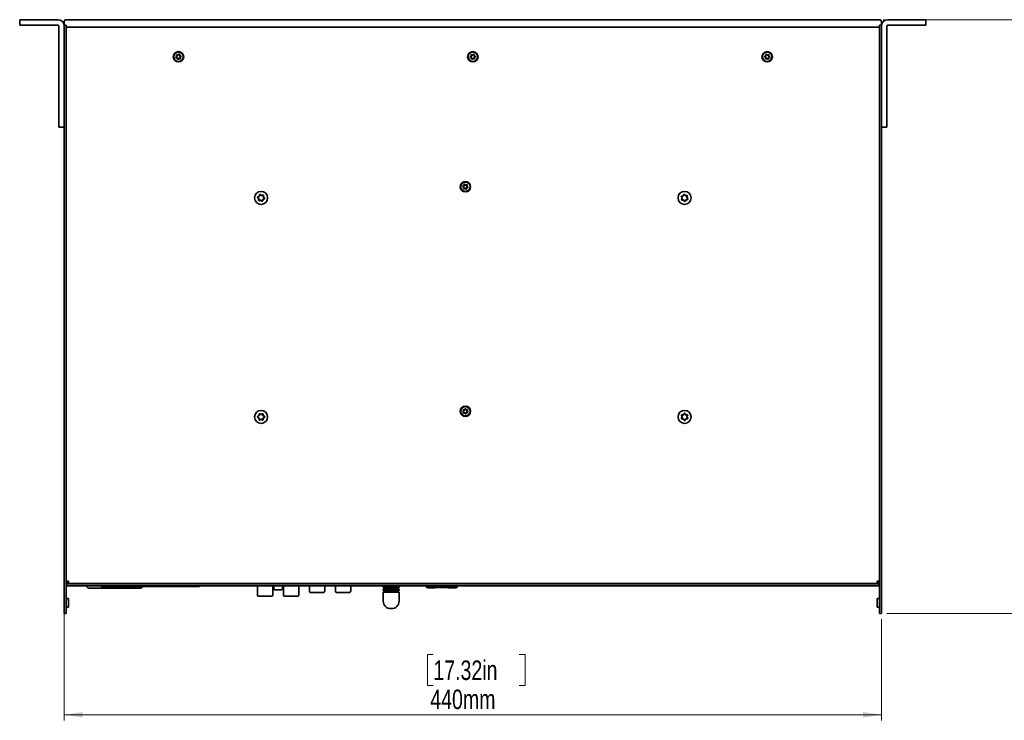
# Model space of a CAD drawing. Header units: millimetres. Extents: x 7 to 588, y 9 to 399.
# Tile 11 of 33: x 129 to 305, y 245 to 371. Entities that reach past the tile are written whole.
import ezdxf

# ---------------------------------------------------------------- set-up
doc = ezdxf.new("R2010")
doc.units = ezdxf.units.MM
doc.styles.add('SLDTEXTSTYLE0', font='TXT', dxfattribs={"width": 0.75})
doc.dimstyles.new('SLDDIMSTYLE0', dxfattribs={"dimtxt": 3.5, "dimasz": 3.302, "dimexe": 0, "dimexo": 0.0625, "dimgap": 0.875, "dimtad": 1, "dimlfac": 3, "dimrnd": 1e-09, "dimzin": 12, "dimdsep": 46, "dimtxsty": 'SLDTEXTSTYLE0', "dimsah": 1, "dimcen": 0.09, "dimadec": 0, "dimazin": 3, "dimtfac": 1, "dimtofl": 0, "dimtmove": 0, "dimatfit": 3, "dimfxl": 0, "dimfrac": 2, "dimtolj": 1, "dimtzin": 12, "dimarcsym": 0})

# ---------------------------------------------------------------- blocks, each defined once
blk = doc.blocks.new('_D_3')
at = {"color": 7, "linetype": 'Continuous', "lineweight": 0}
for p, q in [((283.53, 370.59), (320.2, 370.59)), ((319.2, 370.59), (319.2, 263.93)), ((308.4, 323.26), (308.4, 324.33)), ((308.4, 324.33), (313.96, 324.33)), ((313.96, 324.33), (313.96, 323.26)), ((308.4, 310.43), (308.4, 309.36)), ((308.4, 309.36), (313.96, 309.36)), ((313.96, 309.36), (313.96, 310.43)), ((284.2, 263.93), (320.2, 263.93))]:
    blk.add_line(p, q, dxfattribs=at)
at = {"color": 7, "linetype": 'Continuous', "lineweight": 18}
for points in [[(319.2, 370.59), (318.69, 367.29), (319.7, 367.29)], [(319.2, 263.93), (319.7, 267.23), (318.69, 267.23)]]:
    blk.add_solid(points, dxfattribs=at)
at = {"color": 7, "linetype": 'Continuous', "lineweight": 18, "char_height": 3.5, "attachment_point": 1, "rotation": 90, "style": 'SLDTEXTSTYLE0'}
for s, insert in [('12.6in', (309.45, 310.43)), ('320mm', (314.68, 308.59))]:
    blk.add_mtext(s, dxfattribs=dict(at, insert=insert))
blk = doc.blocks.new('_D_4')
at = {"color": 7, "linetype": 'Continuous', "lineweight": 0}
for p, q in [((136.53, 263.93), (136.53, 244.76)), ((283.2, 262.93), (283.2, 244.76)), ((202.77, 256.56), (201.7, 256.56)), ((201.7, 256.56), (201.7, 251)), ((218.19, 256.56), (219.25, 256.56)), ((219.25, 256.56), (219.25, 251)), ((201.7, 251), (202.77, 251)), ((219.25, 251), (218.19, 251)), ((136.53, 245.76), (283.2, 245.76))]:
    blk.add_line(p, q, dxfattribs=at)
at = {"color": 7, "linetype": 'Continuous', "lineweight": 18}
for points in [[(136.53, 245.76), (139.83, 245.26), (139.83, 246.27)], [(283.2, 245.76), (279.89, 246.27), (279.89, 245.26)]]:
    blk.add_solid(points, dxfattribs=at)
at = {"color": 7, "linetype": 'Continuous', "lineweight": 18, "char_height": 3.5, "attachment_point": 1, "style": 'SLDTEXTSTYLE0'}
for s, insert in [('17.32in', (202.77, 255.51)), ('440mm', (202.22, 250.28))]:
    blk.add_mtext(s, dxfattribs=dict(at, insert=insert))

msp = doc.modelspace()

# ---------------------------------------------------------------- linework, layer by layer
at = {"color": 7, "linetype": 'Continuous', "lineweight": 35}
for p, q in [((128.5294, 369.5937), (128.5294, 370.5937)), ((128.5294, 370.5937), (129.5294, 370.5937)), ((129.5294, 369.5937), (128.5294, 369.5937)), ((135.3627, 370.5937), (129.5294, 370.5937)), ((135.3627, 369.5937), (129.5294, 369.5937)), ((135.5294, 369.4271), (135.5294, 352.2604)), ((136.5294, 369.5937), (136.5294, 370.2604)), ((136.5294, 369.5937), (136.5294, 264.9271)), ((136.5294, 369.5937), (136.8627, 369.5937)), ((136.5294, 369.4271), (136.5294, 352.2604)), ((136.8627, 370.5937), (137.196, 370.5937)), ((136.8627, 369.5937), (136.8627, 264.9271)), ((136.896, 369.5937), (136.8627, 369.5937)), ((136.896, 369.5937), (136.896, 369.2604)), ((137.196, 370.5937), (282.5294, 370.5937)), ((282.5294, 370.5937), (282.8627, 370.5937)), ((282.8627, 369.5937), (282.8294, 369.5937)), ((282.8294, 369.5937), (282.8294, 369.2604)), ((283.196, 369.5937), (282.8627, 369.5937)), ((282.8627, 264.9271), (282.8627, 369.5937)), ((283.196, 370.2604), (283.196, 369.5937)), ((283.196, 264.9271), (283.196, 369.5937)), ((283.196, 352.2604), (283.196, 369.4271)), ((284.196, 352.2604), (284.196, 369.4271)), ((290.196, 370.5937), (284.3627, 370.5937)), ((290.196, 369.5937), (284.3627, 369.5937)), ((290.196, 370.5937), (291.196, 370.5937)), ((291.196, 369.5937), (290.196, 369.5937)), ((291.196, 370.5937), (291.196, 369.5937)), ((136.8627, 369.2604), (136.896, 369.2604)), ((137.196, 369.2604), (136.896, 369.2604)), ((137.196, 369.2604), (282.5294, 369.2604)), ((137.2627, 369.2604), (282.4627, 369.2604)), ((282.8294, 369.2604), (282.5294, 369.2604)), ((282.8294, 369.2604), (282.8627, 369.2604)), ((135.5294, 351.2604), (135.5294, 352.2604)), ((284.196, 352.2604), (284.196, 351.2604)), ((136.5294, 351.2604), (135.5294, 351.2604)), ((284.196, 351.2604), (283.196, 351.2604)), ((137.2627, 269.7271), (136.8627, 269.7271)), ((137.2627, 269.6604), (136.8627, 269.6604)), ((136.8627, 269.3271), (137.2627, 269.3271)), ((136.9294, 269.7271), (136.9294, 269.6604)), ((136.9294, 269.2604), (136.9294, 269.3271)), ((136.9294, 269.2604), (136.9294, 268.9271)), ((136.9294, 269.2604), (282.796, 269.2604)), ((136.9294, 268.9271), (282.796, 268.9271)), ((137.2627, 269.7271), (137.2627, 269.3271)), ((137.2627, 269.3271), (282.4627, 269.3271)), ((140.6127, 269.2604), (140.6127, 269.3271)), ((140.6127, 268.85), (140.6127, 268.9271)), ((143.1368, 268.9271), (143.1368, 268.7937)), ((143.1368, 268.9271), (143.1368, 268.7937)), ((143.1368, 268.7937), (160.8035, 268.7937)), ((143.1368, 268.7937), (143.1368, 268.7937)), ((150.5794, 269.2604), (150.5794, 269.3271)), ((153.5684, 269.2604), (153.5684, 269.3271)), ((154.4461, 269.3271), (154.4344, 269.2604)), ((155.0357, 269.2604), (155.0239, 269.3271)), ((156.1128, 269.3271), (156.1011, 269.2604)), ((156.7024, 269.2604), (156.6906, 269.3271)), ((157.7795, 269.3271), (157.7677, 269.2604)), ((158.369, 269.2604), (158.3573, 269.3271)), ((159.4461, 269.3271), (159.4344, 269.2604)), ((160.0357, 269.2604), (160.0239, 269.3271)), ((160.8035, 268.9271), (160.8035, 268.7937)), ((160.9017, 269.3271), (160.9017, 269.2604)), ((162.5094, 269.3271), (162.5094, 269.2834)), ((162.5094, 269.2834), (162.5094, 269.2604)), ((162.5761, 269.2834), (162.5094, 269.2834)), ((162.5761, 269.2604), (162.5761, 269.3271)), ((169.9094, 269.3271), (169.9094, 269.2604)), ((169.9094, 269.2834), (169.9761, 269.2834)), ((169.9761, 269.3271), (169.9761, 269.2834)), ((169.9761, 269.2834), (169.9761, 269.2604)), ((171.1925, 268.9271), (171.1925, 267.2491)), ((173.9611, 267.2491), (173.9611, 268.9271)), ((174.1149, 268.7804), (174.1149, 268.4604)), ((174.6236, 269.3043), (174.5515, 269.2604)), ((174.6029, 269.3271), (174.6029, 269.2917)), ((175.3931, 269.3191), (175.3931, 269.3271)), ((175.7149, 268.4604), (175.7149, 268.7804)), ((175.8576, 268.9271), (175.8576, 267.2491)), ((178.6262, 267.2491), (178.6262, 268.9271)), ((180.526, 269.3271), (180.526, 269.2604)), ((180.526, 268.9271), (180.526, 268.0251)), ((182.196, 269.3271), (182.1294, 269.2604)), ((183.2627, 269.2604), (183.196, 269.3271)), ((183.2927, 269.2604), (183.2927, 269.3271)), ((183.2927, 268.0251), (183.2927, 268.9271)), ((185.1927, 269.3271), (185.1927, 269.2604)), ((185.1927, 268.9271), (185.1927, 268.0251)), ((187.9593, 269.2604), (187.9593, 269.3271)), ((187.9593, 268.0251), (187.9593, 268.9271)), ((190.0294, 269.3271), (190.0294, 269.2834)), ((190.0294, 269.2834), (190.0294, 269.2604)), ((190.096, 269.2834), (190.0294, 269.2834)), ((190.096, 269.2604), (190.096, 269.3271)), ((193.7949, 268.9271), (193.7949, 268.5937)), ((194.0449, 269.3271), (194.0449, 269.2604)), ((196.3782, 269.2604), (196.3782, 269.3271)), ((196.6282, 268.5937), (196.6282, 268.9271)), ((199.7627, 269.3271), (199.7627, 269.2604)), ((199.7627, 269.2834), (199.8294, 269.2834)), ((199.8294, 269.3271), (199.8294, 269.2834)), ((199.8294, 269.2834), (199.8294, 269.2604)), ((201.4582, 269.3271), (201.4582, 269.2604)), ((201.521, 268.6467), (201.521, 268.9271)), ((207.0244, 268.6467), (201.521, 268.6467)), ((201.7727, 268.6467), (201.7727, 268.5741)), ((202.2727, 268.5914), (202.2727, 268.6467)), ((206.1894, 268.6467), (206.1894, 268.5914)), ((206.7727, 268.6467), (206.7727, 268.5741)), ((207.0244, 268.9271), (207.0244, 268.6467)), ((207.0915, 269.3271), (207.0915, 269.2604)), ((212.8627, 269.3271), (212.796, 269.2604)), ((213.9294, 269.2604), (213.8627, 269.3271)), ((236.5294, 269.3271), (236.4627, 269.2604)), ((237.596, 269.2604), (237.5294, 269.3271)), ((282.8627, 269.7271), (282.4627, 269.7271)), ((282.4627, 269.3271), (282.4627, 269.7271)), ((282.8627, 269.6604), (282.4627, 269.6604)), ((282.4627, 269.3271), (282.8627, 269.3271)), ((282.796, 269.6604), (282.796, 269.7271)), ((282.796, 269.3271), (282.796, 269.2604)), ((282.796, 269.2604), (282.796, 268.9271)), ((142.5127, 268.5167), (148.6794, 268.5167)), ((148.5794, 268.5167), (142.6127, 268.5167)), ((174.3815, 268.1937), (175.4482, 268.1937)), ((182.9593, 267.6917), (180.8593, 267.6917)), ((187.626, 267.6918), (185.526, 267.6918)), ((195.2115, 268.5937), (193.7949, 268.5937)), ((193.7949, 268.3271), (193.7949, 268.0604)), ((193.7949, 268.3271), (196.6282, 268.3271)), ((195.2115, 268.0604), (193.7949, 268.0604)), ((193.7949, 267.7937), (193.7949, 266.1604)), ((193.7949, 267.7937), (196.6282, 267.7937)), ((193.9449, 268.5937), (193.9449, 268.3271)), ((193.9449, 268.0604), (193.9449, 267.7937)), ((196.6282, 268.5937), (195.2115, 268.5937)), ((196.6282, 268.0604), (195.2115, 268.0604)), ((196.4782, 268.3271), (196.4782, 268.5937)), ((196.4782, 267.7937), (196.4782, 268.0604)), ((196.6282, 268.0604), (196.6282, 268.3271)), ((196.6282, 266.1604), (196.6282, 267.7937)), ((201.7727, 268.5741), (203.106, 268.5741)), ((206.1894, 268.5914), (202.2727, 268.5914)), ((203.106, 268.5741), (203.106, 268.5914)), ((205.4394, 268.5741), (205.4394, 268.5914)), ((206.7727, 268.5741), (205.4394, 268.5741)), ((137.3127, 266.6437), (136.896, 266.6437)), ((137.3127, 265.0771), (137.3127, 266.6437)), ((282.8294, 266.6437), (282.4127, 266.6437)), ((282.4127, 265.0771), (282.4127, 266.6437)), ((136.5294, 263.9271), (136.5294, 264.9271)), ((136.8627, 263.9271), (136.5294, 263.9271)), ((136.8627, 264.9271), (136.8627, 263.9271)), ((136.896, 265.0771), (137.3127, 265.0771)), ((195.1282, 264.8271), (195.2115, 264.8271)), ((195.2115, 264.8271), (195.2949, 264.8271)), ((282.4127, 265.0771), (282.8294, 265.0771)), ((282.8627, 263.9271), (282.8627, 264.9271)), ((283.196, 263.9271), (282.8627, 263.9271)), ((283.196, 264.9271), (283.196, 263.9271))]:
    msp.add_line(p, q, dxfattribs=at)
at = {"color": 7, "linetype": 'Continuous', "lineweight": 35, "flags": 128}
for points in [[(136.9577, 269.3271), (136.9734, 269.2844), (136.984, 269.2604)], [(170.9348, 269.3271), (170.9647, 269.3182), (170.9978, 269.3149)], [(170.9978, 269.3149), (171.0014, 269.3149), (171.0889, 269.3149), (171.2868, 269.3149), (171.5803, 269.3149), (171.9477, 269.3149), (172.3618, 269.3149), (172.7918, 269.3149), (173.2059, 269.3149), (173.5733, 269.3149), (173.8668, 269.3149), (174.0647, 269.3149), (174.1521, 269.3149), (174.1558, 269.3149)], [(174.1558, 269.3149), (174.1889, 269.3182), (174.2187, 269.3271)], [(175.6, 269.3271), (175.6299, 269.3182), (175.6629, 269.3149)], [(175.6629, 269.3149), (175.6666, 269.3149), (175.7541, 269.3149), (175.9519, 269.3149), (176.2454, 269.3149), (176.6128, 269.3149), (177.0269, 269.3149), (177.4569, 269.3149), (177.871, 269.3149), (178.2384, 269.3149), (178.5319, 269.3149), (178.7298, 269.3149), (178.8173, 269.3149), (178.821, 269.3149)], [(178.821, 269.3149), (178.854, 269.3182), (178.8839, 269.3271)], [(282.7414, 269.2604), (282.752, 269.2844), (282.7677, 269.3271)], [(148.6794, 268.5167), (148.8639, 268.5167), (149.0428, 268.5167), (149.2108, 268.5167), (149.3629, 268.5167), (149.4944, 268.5167), (149.6013, 268.5167), (149.6805, 268.5167), (149.7296, 268.5167)], [(171.3618, 267.0797), (171.4213, 267.0797), (171.5939, 267.0797), (171.8626, 267.0797), (172.2013, 267.0797), (172.5768, 267.0797), (172.9522, 267.0797), (173.2909, 267.0797), (173.5597, 267.0797), (173.7323, 267.0797), (173.7918, 267.0797)], [(172.5768, 267.0797), (172.2322, 267.0797), (171.9292, 267.0797), (171.7042, 267.0797), (171.5846, 267.0797), (171.5693, 267.0797)], [(173.5843, 267.0797), (173.569, 267.0797), (173.4493, 267.0797), (173.2244, 267.0797), (172.9214, 267.0797), (172.5768, 267.0797)], [(176.027, 267.0797), (176.0864, 267.0797), (176.259, 267.0797), (176.5278, 267.0797), (176.8665, 267.0797), (177.2419, 267.0797), (177.6174, 267.0797), (177.9561, 267.0797), (178.2249, 267.0797), (178.3974, 267.0797), (178.4569, 267.0797)], [(177.2419, 267.0797), (176.8973, 267.0797), (176.5943, 267.0797), (176.3694, 267.0797), (176.2497, 267.0797), (176.2344, 267.0797)], [(178.2495, 267.0797), (178.2341, 267.0797), (178.1145, 267.0797), (177.8896, 267.0797), (177.5865, 267.0797), (177.2419, 267.0797)]]:
    msp.add_lwpolyline(points, dxfattribs=at)
at = {"color": 7, "linetype": 'Continuous', "lineweight": 35}
for centre, radius in [((157.0294, 363.9271), 0.9333), ((157.0294, 363.9271), 0.8333), ((209.8627, 363.9271), 0.9333), ((209.8627, 363.9271), 0.8333), ((262.696, 363.9271), 0.9333), ((262.696, 363.9271), 0.8333), ((208.5294, 340.5937), 0.9333), ((208.5294, 340.5937), 0.8333), ((171.8627, 338.5937), 1.1667), ((247.8627, 338.5937), 1.1667), ((208.5294, 300.2604), 0.9333), ((208.5294, 300.2604), 0.8333), ((171.8627, 299.2604), 1.1667), ((247.8627, 299.2604), 1.1667)]:
    msp.add_circle(centre, radius, dxfattribs=at)
for centre, radius, start, end in [((135.3627, 369.4271), 1.1667, 0, 90), ((135.3627, 369.4271), 0.1667, 0, 90), ((136.8627, 370.2604), 0.3333, 90, 180), ((282.8627, 370.2604), 0.3333, 0, 90), ((284.3627, 369.4271), 1.1667, 90, 180), ((284.3627, 369.4271), 0.1667, 90, 180), ((156.4398, 364.0614), 0.25, 312.060545, 22.259809), ((156.4398, 364.0614), 0.3259, 312.060545, 22.259809), ((156.7483, 364.1877), 0.0833, 72.060545, 202.259809), ((156.7483, 364.1877), 0.00741, 72.060545, 202.259809), ((156.851, 364.5048), 0.3259, 252.060545, 322.259809), ((156.851, 364.5048), 0.25, 252.060545, 322.259809), ((157.1146, 364.3008), 0.0833, 12.060545, 142.259809), ((157.1146, 364.3008), 0.00741, 12.060545, 142.259809), ((157.4405, 364.3705), 0.3259, 192.060545, 262.259809), ((157.4405, 364.3705), 0.25, 192.060545, 262.259809), ((157.3956, 364.0402), 0.0833, 312.060545, 82.259809), ((209.309, 364.1701), 0.25, 301.197919, 11.397183), ((209.309, 364.1701), 0.3259, 301.197919, 11.397183), ((209.6358, 364.236), 0.0833, 61.197919, 191.397183), ((209.6358, 364.236), 0.00741, 61.197919, 191.397183), ((209.7964, 364.5281), 0.3259, 241.197919, 311.397183), ((209.7964, 364.5281), 0.25, 241.197919, 311.397183), ((210.0168, 364.2781), 0.0833, 1.197919, 131.397183), ((210.0168, 364.2781), 0.00741, 1.197919, 131.397183), ((210.3501, 364.285), 0.3259, 181.197919, 251.397183), ((210.3501, 364.285), 0.25, 181.197919, 251.397183), ((262.2078, 364.2838), 0.25, 288.748767, 358.948031), ((262.2078, 364.2838), 0.3259, 288.748767, 358.948031), ((262.541, 364.2777), 0.0833, 48.748767, 178.948031), ((262.541, 364.2777), 0.00741, 48.748767, 178.948031), ((262.7608, 364.5283), 0.3259, 228.748767, 298.948031), ((262.7608, 364.5283), 0.25, 228.748767, 298.948031), ((262.9222, 364.2366), 0.0833, 348.748767, 118.948031), ((262.9222, 364.2366), 0.00741, 348.748767, 118.948031), ((263.2491, 364.1716), 0.3259, 168.748767, 238.948031), ((263.2491, 364.1716), 0.25, 168.748767, 238.948031), ((156.6631, 363.814), 0.0833, 132.060545, 262.259809), ((156.6182, 363.4837), 0.25, 12.060545, 82.259809), ((156.6631, 363.814), 0.00741, 132.060545, 262.259809), ((156.6182, 363.4837), 0.3259, 12.060545, 82.259809), ((156.9442, 363.5533), 0.0833, 192.060545, 322.259809), ((156.9442, 363.5533), 0.00741, 192.060545, 322.259809), ((157.2078, 363.3493), 0.3259, 72.060545, 142.259809), ((157.2078, 363.3493), 0.25, 72.060545, 142.259809), ((157.3104, 363.6664), 0.0833, 252.060545, 22.259809), ((157.6189, 363.7927), 0.3259, 132.060545, 202.259809), ((157.3104, 363.6664), 0.00741, 252.060545, 22.259809), ((157.6189, 363.7927), 0.25, 132.060545, 202.259809), ((157.3956, 364.0402), 0.00741, 312.060545, 82.259809), ((209.4817, 363.885), 0.0833, 121.197919, 251.397183), ((209.3753, 363.5691), 0.25, 1.197919, 71.397183), ((209.4817, 363.885), 0.00741, 121.197919, 251.397183), ((209.3753, 363.5691), 0.3259, 1.197919, 71.397183), ((209.7086, 363.5761), 0.0833, 181.197919, 311.397183), ((209.7086, 363.5761), 0.00741, 181.197919, 311.397183), ((209.929, 363.326), 0.3259, 61.197919, 131.397183), ((209.929, 363.326), 0.25, 61.197919, 131.397183), ((210.0896, 363.6181), 0.0833, 241.197919, 11.397183), ((210.0896, 363.6181), 0.00741, 241.197919, 11.397183), ((210.4164, 363.684), 0.3259, 121.197919, 191.397183), ((210.4164, 363.684), 0.25, 121.197919, 191.397183), ((210.2437, 363.9691), 0.00741, 301.197919, 71.397183), ((210.2437, 363.9691), 0.0833, 301.197919, 71.397183), ((262.3149, 363.9681), 0.0833, 108.748767, 238.948031), ((262.143, 363.6826), 0.25, 348.748767, 58.948031), ((262.3149, 363.9681), 0.00741, 108.748767, 238.948031), ((262.143, 363.6826), 0.3259, 348.748767, 58.948031), ((262.4699, 363.6175), 0.0833, 168.748767, 298.948031), ((262.4699, 363.6175), 0.00741, 168.748767, 298.948031), ((262.6312, 363.3259), 0.3259, 48.748767, 118.948031), ((262.6312, 363.3259), 0.25, 48.748767, 118.948031), ((262.851, 363.5765), 0.0833, 228.748767, 358.948031), ((262.851, 363.5765), 0.00741, 228.748767, 358.948031), ((263.1843, 363.5703), 0.3259, 108.748767, 178.948031), ((263.1843, 363.5703), 0.25, 108.748767, 178.948031), ((263.0772, 363.886), 0.00741, 288.748767, 58.948031), ((263.0772, 363.886), 0.0833, 288.748767, 58.948031), ((208.1556, 340.6789), 0.0833, 102.060545, 232.259809), ((207.9516, 340.4153), 0.25, 342.060545, 52.259809), ((208.086, 341.0049), 0.25, 282.060545, 352.259809), ((208.1556, 340.6789), 0.00741, 102.060545, 232.259809), ((207.9516, 340.4153), 0.3259, 342.060545, 52.259809), ((208.086, 341.0049), 0.3259, 282.060545, 352.259809), ((208.2687, 340.3127), 0.0833, 162.060545, 292.259809), ((208.2687, 340.3127), 0.00741, 162.060545, 292.259809), ((208.395, 340.0042), 0.3259, 42.060545, 112.259809), ((208.395, 340.0042), 0.25, 42.060545, 112.259809), ((208.4163, 340.96), 0.0833, 42.060545, 172.259809), ((208.4163, 340.96), 0.00741, 42.060545, 172.259809), ((208.6637, 341.1833), 0.3259, 222.060545, 292.259809), ((208.6637, 341.1833), 0.25, 222.060545, 292.259809), ((208.6425, 340.2275), 0.0833, 222.060545, 352.259809), ((208.6425, 340.2275), 0.00741, 222.060545, 352.259809), ((208.9728, 340.1826), 0.3259, 102.060545, 172.259809), ((208.9728, 340.1826), 0.25, 102.060545, 172.259809), ((208.79, 340.8748), 0.0833, 342.060545, 112.259809), ((209.1071, 340.7721), 0.3259, 162.060545, 232.259809), ((208.79, 340.8748), 0.00741, 342.060545, 112.259809), ((209.1071, 340.7721), 0.25, 162.060545, 232.259809), ((208.9031, 340.5085), 0.00741, 282.060545, 52.259809), ((208.9031, 340.5085), 0.0833, 282.060545, 52.259809), ((171.3357, 338.6949), 0.0553, 104.037742, 234.237006), ((171.0629, 338.3162), 0.4114, 344.037742, 54.237006), ((171.2225, 339.1476), 0.4114, 284.037742, 354.237006), ((171.5116, 338.1879), 0.0553, 164.037742, 294.237006), ((171.7032, 337.7623), 0.4114, 44.037742, 114.237006), ((171.6868, 339.1007), 0.0553, 44.037742, 174.237006), ((172.0222, 339.4251), 0.4114, 224.037742, 294.237006), ((172.0386, 338.0867), 0.0553, 224.037742, 354.237006), ((172.5029, 338.0399), 0.4114, 104.037742, 174.237006), ((172.2138, 338.9996), 0.0553, 344.037742, 114.237006), ((172.6625, 338.8713), 0.4114, 164.037742, 234.237006), ((172.3898, 338.4926), 0.0553, 284.037742, 54.237006), ((247.3698, 338.8061), 0.0553, 91.58859, 221.787854), ((247.0219, 338.4951), 0.4114, 331.58859, 41.787854), ((247.3569, 339.2726), 0.4114, 271.58859, 341.787854), ((247.4323, 338.2731), 0.0553, 151.58859, 281.787854), ((247.5277, 337.8163), 0.4114, 31.58859, 101.787854), ((247.8002, 339.1267), 0.0553, 31.58859, 161.787854), ((248.1977, 339.3712), 0.4114, 211.58859, 281.787854), ((247.9252, 338.0607), 0.0553, 211.58859, 341.787854), ((248.3685, 337.9149), 0.4114, 91.58859, 161.787854), ((248.2931, 338.9144), 0.0553, 331.58859, 101.787854), ((248.7035, 338.6923), 0.4114, 151.58859, 221.787854), ((248.3556, 338.3814), 0.0553, 271.58859, 41.787854), ((208.1784, 300.4145), 0.0833, 91.197919, 221.397183), ((208.1714, 300.7478), 0.25, 271.197919, 341.397183), ((208.1714, 300.7478), 0.3259, 271.197919, 341.397183), ((208.4873, 300.6414), 0.0833, 31.197919, 161.397183), ((208.4873, 300.6414), 0.00741, 31.197919, 161.397183), ((208.7724, 300.8141), 0.3259, 211.197919, 281.397183), ((208.7724, 300.8141), 0.25, 211.197919, 281.397183), ((209.1304, 300.3267), 0.3259, 151.197919, 221.397183), ((208.8383, 300.4873), 0.0833, 331.197919, 101.397183), ((208.8383, 300.4873), 0.00741, 331.197919, 101.397183), ((209.1304, 300.3267), 0.25, 151.197919, 221.397183), ((171.326, 299.2604), 0.0553, 114.900368, 245.099632), ((171.1295, 299.6837), 0.4114, 294.900368, 5.099632), ((171.1295, 298.8371), 0.4114, 354.900368, 65.099632), ((171.5944, 299.7252), 0.0553, 54.900368, 185.099632), ((171.5944, 298.7956), 0.0553, 174.900368, 305.099632), ((171.8627, 300.107), 0.4114, 234.900368, 305.099632), ((171.8627, 298.4138), 0.4114, 54.900368, 125.099632), ((172.131, 299.7252), 0.0553, 354.900368, 125.099632), ((172.131, 298.7956), 0.0553, 234.900368, 5.099632), ((172.5959, 299.6837), 0.4114, 174.900368, 245.099632), ((172.5959, 298.8371), 0.4114, 114.900368, 185.099632), ((172.3994, 299.2604), 0.0553, 294.900368, 65.099632), ((207.9283, 300.1941), 0.25, 331.197919, 41.397183), ((208.2204, 300.0335), 0.0833, 151.197919, 281.397183), ((208.1784, 300.4145), 0.00741, 91.197919, 221.397183), ((207.9283, 300.1941), 0.3259, 331.197919, 41.397183), ((208.2204, 300.0335), 0.00741, 151.197919, 281.397183), ((208.2863, 299.7067), 0.3259, 31.197919, 101.397183), ((208.2863, 299.7067), 0.25, 31.197919, 101.397183), ((208.5714, 299.8794), 0.0833, 211.197919, 341.397183), ((208.5714, 299.8794), 0.00741, 211.197919, 341.397183), ((208.8873, 299.773), 0.3259, 91.197919, 161.397183), ((208.8873, 299.773), 0.25, 91.197919, 161.397183), ((208.8804, 300.1063), 0.00741, 271.197919, 41.397183), ((208.8804, 300.1063), 0.0833, 271.197919, 41.397183), ((247.3979, 299.5287), 0.0553, 84.900368, 215.099632), ((247.3979, 298.9921), 0.0553, 144.900368, 275.099632), ((247.0161, 299.2604), 0.4114, 324.900368, 35.099632), ((247.4394, 299.9936), 0.4114, 264.900368, 335.099632), ((247.4394, 298.5272), 0.4114, 24.900368, 95.099632), ((247.8627, 299.7971), 0.0553, 24.900368, 155.099632), ((247.8627, 298.7237), 0.0553, 204.900368, 335.099632), ((248.286, 299.9936), 0.4114, 204.900368, 275.099632), ((248.286, 298.5272), 0.4114, 84.900368, 155.099632), ((248.7093, 299.2604), 0.4114, 144.900368, 215.099632), ((248.3275, 299.5287), 0.0553, 324.900368, 95.099632), ((248.3275, 298.9921), 0.0553, 264.900368, 35.099632), ((137.5082, 269.5059), 0.2455, 226.759303, 270), ((140.946, 268.85), 0.3333, 180.00001, 270.00001), ((150.246, 268.85), 0.3333, 270.00001, 350.275934), ((171.0232, 269.1456), 0.1693, 42.680136, 90.00001), ((174.1304, 269.1456), 0.1693, 90.00001, 137.320114), ((174.2615, 268.7804), 0.1467, 90, 180), ((175.5682, 268.7804), 0.1467, 0, 90), ((175.6883, 269.1456), 0.1693, 42.679761, 90.00001), ((178.7956, 269.1456), 0.1693, 90.00001, 137.320489), ((282.2172, 269.5059), 0.2455, 270, 313.240697), ((171.3618, 267.2491), 0.1693, 180.00001, 270.00001), ((173.7918, 267.2491), 0.1693, 270.00001, 0.00001), ((174.3815, 268.4604), 0.2667, 180, 270), ((175.4482, 268.4604), 0.2667, 270, 0), ((176.027, 267.2491), 0.1693, 180.00001, 270.00001), ((178.4569, 267.2491), 0.1693, 270.00001, 0.00001), ((180.8593, 268.0251), 0.3333, 180.000001, 270.000001), ((182.9593, 268.0251), 0.3333, 270.000001, 0.000001), ((185.526, 268.0251), 0.3333, 180.000001, 270.000001), ((187.626, 268.0251), 0.3333, 270.000001, 0.000001), ((136.896, 266.6771), 0.0333, 180, 270), ((195.1282, 266.1604), 1.3333, 180, 270), ((195.2949, 266.1604), 1.3333, 270, 0), ((282.8294, 266.6771), 0.0333, 270, 0), ((136.896, 265.0437), 0.0333, 90, 180), ((282.8294, 265.0437), 0.0333, 0, 90)]:
    msp.add_arc(centre, radius, start, end, dxfattribs=at)
for points, knots in [([(171.2725, 338.6072), (171.2564, 338.6194), (171.244, 338.636), (171.2294, 338.6736), (171.2274, 338.6949), (171.235, 338.7348), (171.2445, 338.7536), (171.2723, 338.7836), (171.29, 338.7943), (171.3095, 338.7996)], [0, 0, 0, 0, 0.25, 0.25, 0.5, 0.5, 0.75, 0.75, 1, 1, 1, 1]), ([(171.4078, 338.2176), (171.4169, 338.2527), (171.4209, 338.2885), (171.4181, 338.3617), (171.4113, 338.3979), (171.3754, 338.5019), (171.3304, 338.5634), (171.2725, 338.6072)], [0, 0, 0, 0, 0.25, 0.25, 0.5, 0.5, 1, 1, 1, 1]), ([(171.3095, 338.7996), (171.3444, 338.8093), (171.3775, 338.8238), (171.4395, 338.8628), (171.4674, 338.8867), (171.5395, 338.9699), (171.5703, 339.0396), (171.5793, 339.1116)], [0, 0, 0, 0, 0.25, 0.25, 0.5, 0.5, 1, 1, 1, 1]), ([(171.5559, 338.0894), (171.5373, 338.0816), (171.5167, 338.079), (171.4769, 338.0852), (171.4575, 338.0941), (171.4267, 338.1207), (171.4151, 338.1383), (171.4031, 338.1773), (171.4027, 338.198), (171.4078, 338.2176)], [0, 0, 0, 0, 0.25, 0.25, 0.5, 0.5, 0.75, 0.75, 1, 1, 1, 1]), ([(171.961, 338.0117), (171.9352, 338.0371), (171.9061, 338.0585), (171.8413, 338.0927), (171.8066, 338.1049), (171.6986, 338.1257), (171.6228, 338.1176), (171.5559, 338.0894)], [0, 0, 0, 0, 0.25, 0.25, 0.5, 0.5, 1, 1, 1, 1]), ([(171.5793, 339.1116), (171.5818, 339.1316), (171.5899, 339.1507), (171.6152, 339.1822), (171.6326, 339.1945), (171.6711, 339.2079), (171.6921, 339.209), (171.7319, 339.2), (171.75, 339.19), (171.7644, 339.1758)], [0, 0, 0, 0, 0.25, 0.25, 0.5, 0.5, 0.75, 0.75, 1, 1, 1, 1]), ([(171.7644, 339.1758), (171.7902, 339.1503), (171.8193, 339.129), (171.8841, 339.0948), (171.9188, 339.0826), (172.0268, 339.0617), (172.1026, 339.0699), (172.1695, 339.0981)], [0, 0, 0, 0, 0.25, 0.25, 0.5, 0.5, 1, 1, 1, 1]), ([(172.1461, 338.0759), (172.1436, 338.0558), (172.1355, 338.0367), (172.1102, 338.0053), (172.0928, 337.993), (172.0543, 337.9796), (172.0333, 337.9784), (171.9935, 337.9875), (171.9754, 337.9975), (171.961, 338.0117)], [0, 0, 0, 0, 0.25, 0.25, 0.5, 0.5, 0.75, 0.75, 1, 1, 1, 1]), ([(172.4159, 338.3878), (172.381, 338.3782), (172.3479, 338.3637), (172.2859, 338.3247), (172.258, 338.3007), (172.1859, 338.2176), (172.1551, 338.1479), (172.1461, 338.0759)], [0, 0, 0, 0, 0.25, 0.25, 0.5, 0.5, 1, 1, 1, 1]), ([(172.1695, 339.0981), (172.1881, 339.1059), (172.2087, 339.1084), (172.2485, 339.1023), (172.2679, 339.0934), (172.2987, 339.0668), (172.3103, 339.0492), (172.3223, 339.0101), (172.3227, 338.9895), (172.3176, 338.9699)], [0, 0, 0, 0, 0.25, 0.25, 0.5, 0.5, 0.75, 0.75, 1, 1, 1, 1]), ([(172.3176, 338.9699), (172.3085, 338.9348), (172.3046, 338.8989), (172.3073, 338.8257), (172.3141, 338.7896), (172.35, 338.6856), (172.395, 338.6241), (172.4529, 338.5802)], [0, 0, 0, 0, 0.25, 0.25, 0.5, 0.5, 1, 1, 1, 1]), ([(172.4529, 338.5802), (172.469, 338.568), (172.4815, 338.5515), (172.496, 338.5139), (172.498, 338.4926), (172.4904, 338.4526), (172.4809, 338.4339), (172.4531, 338.4039), (172.4354, 338.3932), (172.4159, 338.3878)], [0, 0, 0, 0, 0.25, 0.25, 0.5, 0.5, 0.75, 0.75, 1, 1, 1, 1]), ([(247.2893, 338.7342), (247.2762, 338.7495), (247.2676, 338.7684), (247.2615, 338.8083), (247.2641, 338.8294), (247.2802, 338.8668), (247.2935, 338.8831), (247.3271, 338.9064), (247.3467, 338.913), (247.3669, 338.9141)], [0, 0, 0, 0, 0.25, 0.25, 0.5, 0.5, 0.75, 0.75, 1, 1, 1, 1]), ([(247.3374, 338.3245), (247.3539, 338.3568), (247.3654, 338.391), (247.3785, 338.463), (247.3797, 338.4998), (247.367, 338.6091), (247.3364, 338.6789), (247.2893, 338.7342)], [0, 0, 0, 0, 0.25, 0.25, 0.5, 0.5, 1, 1, 1, 1]), ([(247.4544, 338.1674), (247.4345, 338.1637), (247.4139, 338.1657), (247.3763, 338.1803), (247.3593, 338.1932), (247.3349, 338.2258), (247.3275, 338.2455), (247.3241, 338.2862), (247.3282, 338.3065), (247.3374, 338.3245)], [0, 0, 0, 0, 0.25, 0.25, 0.5, 0.5, 0.75, 0.75, 1, 1, 1, 1]), ([(247.3669, 338.9141), (247.4031, 338.9159), (247.4385, 338.923), (247.5074, 338.9477), (247.5399, 338.9651), (247.6281, 339.0307), (247.6733, 339.0921), (247.6976, 339.1605)], [0, 0, 0, 0, 0.25, 0.25, 0.5, 0.5, 1, 1, 1, 1]), ([(247.8332, 338.0042), (247.8135, 338.0346), (247.7897, 338.0617), (247.7338, 338.1091), (247.7025, 338.1285), (247.6016, 338.1721), (247.5258, 338.1805), (247.4544, 338.1674)], [0, 0, 0, 0, 0.25, 0.25, 0.5, 0.5, 1, 1, 1, 1]), ([(247.6976, 339.1605), (247.7044, 339.1795), (247.7164, 339.1964), (247.7479, 339.2217), (247.7675, 339.23), (247.808, 339.2347), (247.8287, 339.2314), (247.8657, 339.2139), (247.8812, 339.2003), (247.8922, 339.1833)], [0, 0, 0, 0, 0.25, 0.25, 0.5, 0.5, 0.75, 0.75, 1, 1, 1, 1]), ([(248.0278, 338.027), (248.021, 338.0079), (248.009, 337.991), (247.9775, 337.9658), (247.9579, 337.9575), (247.9174, 337.9527), (247.8967, 337.9561), (247.8597, 337.9735), (247.8442, 337.9872), (247.8332, 338.0042)], [0, 0, 0, 0, 0.25, 0.25, 0.5, 0.5, 0.75, 0.75, 1, 1, 1, 1]), ([(247.8922, 339.1833), (247.9119, 339.1529), (247.9357, 339.1258), (247.9916, 339.0784), (248.0229, 339.059), (248.1238, 339.0153), (248.1996, 339.007), (248.271, 339.0201)], [0, 0, 0, 0, 0.25, 0.25, 0.5, 0.5, 1, 1, 1, 1]), ([(248.3586, 338.2734), (248.3223, 338.2715), (248.2869, 338.2645), (248.218, 338.2398), (248.1855, 338.2224), (248.0973, 338.1568), (248.0521, 338.0954), (248.0278, 338.027)], [0, 0, 0, 0, 0.25, 0.25, 0.5, 0.5, 1, 1, 1, 1]), ([(248.271, 339.0201), (248.2909, 339.0237), (248.3115, 339.0218), (248.3491, 339.0071), (248.3661, 338.9943), (248.3905, 338.9616), (248.3979, 338.942), (248.4013, 338.9013), (248.3972, 338.881), (248.388, 338.863)], [0, 0, 0, 0, 0.25, 0.25, 0.5, 0.5, 0.75, 0.75, 1, 1, 1, 1]), ([(248.388, 338.863), (248.3715, 338.8307), (248.36, 338.7965), (248.3469, 338.7244), (248.3457, 338.6877), (248.3584, 338.5784), (248.389, 338.5086), (248.4361, 338.4533)], [0, 0, 0, 0, 0.25, 0.25, 0.5, 0.5, 1, 1, 1, 1]), ([(248.4361, 338.4533), (248.4492, 338.4379), (248.4578, 338.4191), (248.4639, 338.3792), (248.4613, 338.358), (248.4452, 338.3206), (248.4319, 338.3043), (248.3983, 338.2811), (248.3787, 338.2745), (248.3586, 338.2734)], [0, 0, 0, 0, 0.25, 0.25, 0.5, 0.5, 0.75, 0.75, 1, 1, 1, 1]), ([(171.2806, 299.1625), (171.2625, 299.1714), (171.2471, 299.1853), (171.2257, 299.2195), (171.2197, 299.24), (171.2197, 299.2807), (171.2254, 299.3009), (171.2471, 299.3356), (171.2625, 299.3494), (171.2806, 299.3583)], [0, 0, 0, 0, 0.25, 0.25, 0.5, 0.5, 0.75, 0.75, 1, 1, 1, 1]), ([(171.2806, 299.3583), (171.3131, 299.3744), (171.3428, 299.3949), (171.3964, 299.4449), (171.4193, 299.4737), (171.4744, 299.5689), (171.4915, 299.6431), (171.4868, 299.7156)], [0, 0, 0, 0, 0.25, 0.25, 0.5, 0.5, 1, 1, 1, 1]), ([(171.4868, 298.8052), (171.4892, 298.8414), (171.4863, 298.8774), (171.4698, 298.9488), (171.4563, 298.983), (171.4014, 299.0783), (171.3457, 299.1303), (171.2806, 299.1625)], [0, 0, 0, 0, 0.25, 0.25, 0.5, 0.5, 1, 1, 1, 1]), ([(171.4868, 299.7156), (171.4855, 299.7357), (171.4899, 299.756), (171.5088, 299.7916), (171.5235, 299.807), (171.5588, 299.8274), (171.5792, 299.8325), (171.62, 299.8311), (171.6397, 299.8247), (171.6565, 299.8135)], [0, 0, 0, 0, 0.25, 0.25, 0.5, 0.5, 0.75, 0.75, 1, 1, 1, 1]), ([(171.6565, 298.7073), (171.6397, 298.6961), (171.6199, 298.6897), (171.5796, 298.6882), (171.5589, 298.6933), (171.5236, 298.7137), (171.509, 298.7288), (171.4898, 298.7648), (171.4855, 298.7851), (171.4868, 298.8052)], [0, 0, 0, 0, 0.25, 0.25, 0.5, 0.5, 0.75, 0.75, 1, 1, 1, 1]), ([(171.6565, 299.8135), (171.6866, 299.7934), (171.7192, 299.7779), (171.7893, 299.7565), (171.8257, 299.751), (171.9357, 299.7509), (172.0086, 299.7732), (172.0689, 299.8135)], [0, 0, 0, 0, 0.25, 0.25, 0.5, 0.5, 1, 1, 1, 1]), ([(172.0689, 298.7073), (172.0388, 298.7274), (172.0062, 298.7429), (171.9361, 298.7643), (171.8997, 298.7698), (171.7897, 298.7699), (171.7168, 298.7476), (171.6565, 298.7073)], [0, 0, 0, 0, 0.25, 0.25, 0.5, 0.5, 1, 1, 1, 1]), ([(172.0689, 299.8135), (172.0857, 299.8247), (172.1055, 299.8311), (172.1458, 299.8326), (172.1665, 299.8275), (172.2018, 299.8071), (172.2164, 299.792), (172.2356, 299.756), (172.2399, 299.7357), (172.2386, 299.7156)], [0, 0, 0, 0, 0.25, 0.25, 0.5, 0.5, 0.75, 0.75, 1, 1, 1, 1]), ([(172.2386, 298.8052), (172.2399, 298.7851), (172.2355, 298.7648), (172.2167, 298.7292), (172.2019, 298.7138), (172.1666, 298.6934), (172.1462, 298.6883), (172.1054, 298.6897), (172.0857, 298.6961), (172.0689, 298.7073)], [0, 0, 0, 0, 0.25, 0.25, 0.5, 0.5, 0.75, 0.75, 1, 1, 1, 1]), ([(172.4448, 299.1625), (172.4123, 299.1464), (172.3826, 299.1259), (172.329, 299.0759), (172.3061, 299.0471), (172.251, 298.9519), (172.2339, 298.8777), (172.2386, 298.8052)], [0, 0, 0, 0, 0.25, 0.25, 0.5, 0.5, 1, 1, 1, 1]), ([(172.2386, 299.7156), (172.2362, 299.6794), (172.2391, 299.6434), (172.2556, 299.572), (172.2691, 299.5378), (172.324, 299.4425), (172.3797, 299.3905), (172.4448, 299.3583)], [0, 0, 0, 0, 0.25, 0.25, 0.5, 0.5, 1, 1, 1, 1]), ([(172.4448, 299.3583), (172.4629, 299.3494), (172.4783, 299.3355), (172.4997, 299.3013), (172.5057, 299.2808), (172.5057, 299.2401), (172.5, 299.2199), (172.4783, 299.1852), (172.4629, 299.1714), (172.4448, 299.1625)], [0, 0, 0, 0, 0.25, 0.25, 0.5, 0.5, 0.75, 0.75, 1, 1, 1, 1]), ([(247.3096, 299.4666), (247.2984, 299.4834), (247.292, 299.5032), (247.2905, 299.5435), (247.2956, 299.5642), (247.316, 299.5995), (247.3311, 299.6141), (247.3671, 299.6333), (247.3874, 299.6376), (247.4075, 299.6363)], [0, 0, 0, 0, 0.25, 0.25, 0.5, 0.5, 0.75, 0.75, 1, 1, 1, 1]), ([(247.4075, 298.8845), (247.3874, 298.8832), (247.3671, 298.8876), (247.3315, 298.9064), (247.3161, 298.9212), (247.2957, 298.9565), (247.2906, 298.9769), (247.292, 299.0177), (247.2984, 299.0374), (247.3096, 299.0542)], [0, 0, 0, 0, 0.25, 0.25, 0.5, 0.5, 0.75, 0.75, 1, 1, 1, 1]), ([(247.3096, 299.0542), (247.3297, 299.0843), (247.3452, 299.1169), (247.3666, 299.187), (247.3721, 299.2234), (247.3722, 299.3334), (247.3499, 299.4063), (247.3096, 299.4666)], [0, 0, 0, 0, 0.25, 0.25, 0.5, 0.5, 1, 1, 1, 1]), ([(247.4075, 299.6363), (247.4437, 299.6339), (247.4797, 299.6368), (247.5511, 299.6533), (247.5853, 299.6668), (247.6806, 299.7217), (247.7326, 299.7774), (247.7648, 299.8425)], [0, 0, 0, 0, 0.25, 0.25, 0.5, 0.5, 1, 1, 1, 1]), ([(247.7648, 298.6783), (247.7487, 298.7108), (247.7282, 298.7405), (247.6782, 298.7941), (247.6494, 298.817), (247.5542, 298.8721), (247.48, 298.8892), (247.4075, 298.8845)], [0, 0, 0, 0, 0.25, 0.25, 0.5, 0.5, 1, 1, 1, 1]), ([(247.7648, 299.8425), (247.7737, 299.8606), (247.7876, 299.876), (247.8218, 299.8974), (247.8423, 299.9034), (247.883, 299.9034), (247.9032, 299.8977), (247.9379, 299.876), (247.9517, 299.8606), (247.9606, 299.8425)], [0, 0, 0, 0, 0.25, 0.25, 0.5, 0.5, 0.75, 0.75, 1, 1, 1, 1]), ([(247.9606, 298.6783), (247.9517, 298.6602), (247.9378, 298.6448), (247.9036, 298.6234), (247.8831, 298.6174), (247.8424, 298.6174), (247.8222, 298.6231), (247.7875, 298.6448), (247.7737, 298.6602), (247.7648, 298.6783)], [0, 0, 0, 0, 0.25, 0.25, 0.5, 0.5, 0.75, 0.75, 1, 1, 1, 1]), ([(247.9606, 299.8425), (247.9767, 299.81), (247.9972, 299.7803), (248.0472, 299.7267), (248.076, 299.7038), (248.1712, 299.6487), (248.2454, 299.6316), (248.3179, 299.6363)], [0, 0, 0, 0, 0.25, 0.25, 0.5, 0.5, 1, 1, 1, 1]), ([(248.3179, 298.8845), (248.2817, 298.8869), (248.2457, 298.884), (248.1743, 298.8675), (248.1401, 298.854), (248.0448, 298.7991), (247.9928, 298.7434), (247.9606, 298.6783)], [0, 0, 0, 0, 0.25, 0.25, 0.5, 0.5, 1, 1, 1, 1]), ([(248.3179, 299.6363), (248.338, 299.6376), (248.3583, 299.6332), (248.3939, 299.6143), (248.4093, 299.5996), (248.4297, 299.5643), (248.4348, 299.5439), (248.4334, 299.5031), (248.427, 299.4834), (248.4158, 299.4666)], [0, 0, 0, 0, 0.25, 0.25, 0.5, 0.5, 0.75, 0.75, 1, 1, 1, 1]), ([(248.4158, 299.0542), (248.427, 299.0374), (248.4334, 299.0176), (248.4349, 298.9773), (248.4298, 298.9566), (248.4094, 298.9213), (248.3943, 298.9067), (248.3583, 298.8875), (248.338, 298.8832), (248.3179, 298.8845)], [0, 0, 0, 0, 0.25, 0.25, 0.5, 0.5, 0.75, 0.75, 1, 1, 1, 1]), ([(248.4158, 299.4666), (248.3957, 299.4365), (248.3802, 299.4039), (248.3588, 299.3338), (248.3533, 299.2974), (248.3532, 299.1874), (248.3755, 299.1145), (248.4158, 299.0542)], [0, 0, 0, 0, 0.25, 0.25, 0.5, 0.5, 1, 1, 1, 1]), ([(171.0232, 269.3149), (171.0231, 269.3149), (171.0635, 269.3149), (171.2194, 269.3149), (171.3341, 269.3149), (171.6223, 269.3149), (171.794, 269.3149), (172.1705, 269.3149), (172.3726, 269.3149), (172.5768, 269.3149)], [0.5, 0.5, 0.5, 0.5, 0.625, 0.625, 0.75, 0.75, 0.875, 0.875, 1, 1, 1, 1]), ([(172.5768, 269.3149), (172.7807, 269.3149), (172.9831, 269.3149), (173.3596, 269.3149), (173.5313, 269.3149), (173.8195, 269.3149), (173.9342, 269.3149), (174.0902, 269.3149), (174.1304, 269.3149), (174.1304, 269.3149)], [0, 0, 0, 0, 0.125, 0.125, 0.25, 0.25, 0.375, 0.375, 0.5, 0.5, 0.5, 0.5]), ([(174.1123, 269.3149), (174.1244, 269.3149), (174.1365, 269.3149), (174.1304, 269.3149), (174.1304, 269.3149)], [0, 0, 0, 0, 0.99993646, 1, 1, 1, 1]), ([(174.678, 269.3271), (174.6739, 269.3259), (174.6471, 269.3182), (174.6338, 269.3101), (174.6225, 269.3032)], [0, 0, 0, 0, 0.15529362, 1, 1, 1, 1]), ([(175.0411, 269.3271), (174.9723, 269.3203), (174.848, 269.308), (174.7333, 269.2751), (174.682, 269.2604)], [0, 0, 0, 0, 0.55312306, 1, 1, 1, 1]), ([(175.1913, 269.2604), (175.1991, 269.2624), (175.2344, 269.2712), (175.2652, 269.2822), (175.2891, 269.2908)], [0, 0, 0, 0, 0.22252072, 1, 1, 1, 1]), ([(175.2891, 269.2908), (175.3198, 269.3015), (175.3462, 269.3096), (175.3829, 269.3193), (175.3931, 269.3209), (175.3931, 269.3191)], [0, 0, 0, 0, 0.5, 0.5, 1, 1, 1, 1]), ([(175.2967, 269.2604), (175.303, 269.2643), (175.3399, 269.2867), (175.3773, 269.3088), (175.4082, 269.3271)], [0, 0, 0, 0, 0.171480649, 1, 1, 1, 1]), ([(175.6883, 269.3149), (175.6883, 269.3149), (175.7286, 269.3149), (175.8845, 269.3149), (175.9993, 269.3149), (176.2874, 269.3149), (176.4591, 269.3149), (176.8356, 269.3149), (177.0378, 269.3149), (177.2419, 269.3149)], [0.5, 0.5, 0.5, 0.5, 0.625, 0.625, 0.75, 0.75, 0.875, 0.875, 1, 1, 1, 1]), ([(177.2419, 269.3149), (177.4458, 269.3149), (177.6482, 269.3149), (178.0248, 269.3149), (178.1964, 269.3149), (178.4846, 269.3149), (178.5993, 269.3149), (178.7553, 269.3149), (178.7955, 269.3149), (178.7956, 269.3149)], [0, 0, 0, 0, 0.125, 0.125, 0.25, 0.25, 0.375, 0.375, 0.5, 0.5, 0.5, 0.5]), ([(178.7774, 269.3149), (178.7895, 269.3149), (178.8016, 269.3149), (178.7956, 269.3149), (178.7956, 269.3149)], [0, 0, 0, 0, 0.99993646, 1, 1, 1, 1]), ([(142.6127, 268.5167), (142.5067, 268.5167), (142.3506, 268.5167), (142.1733, 268.5167), (142.0858, 268.5167), (142.0424, 268.5167), (142.0239, 268.5167), (142.0115, 268.5167), (142.0057, 268.5167), (141.9469, 268.5167), (141.8703, 268.5167), (141.7967, 268.5167), (141.7482, 268.5167), (141.7247, 268.5167), (141.6045, 268.5167), (141.5155, 268.5167), (141.3935, 268.5167), (141.336, 268.5167), (141.2836, 268.5167), (141.2498, 268.5167), (141.2331, 268.5167), (141.1869, 268.5167), (141.1445, 268.5167), (141.1016, 268.5167), (141.0846, 268.5167), (141.0736, 268.5167), (141.068, 268.5167), (141.0432, 268.5167), (141.0171, 268.5167), (140.9933, 268.5167), (140.983, 268.5167), (140.979, 268.5167), (140.9763, 268.5167), (140.975, 268.5167), (140.9553, 268.5167), (140.946, 268.5167), (140.946, 268.5167)], [0, 0, 0, 0, 0.125, 0.1875, 0.21875, 0.234375, 0.2421875, 0.2421875, 0.25, 0.25, 0.3125, 0.34375, 0.34375, 0.375, 0.375, 0.5, 0.5, 0.5625, 0.59375, 0.59375, 0.625, 0.625, 0.6875, 0.71875, 0.734375, 0.734375, 0.75, 0.75, 0.8125, 0.84375, 0.859375, 0.8671875, 0.8671875, 0.875, 0.875, 1, 1, 1, 1]), ([(142.5127, 268.5167), (142.4523, 268.5167), (142.3628, 268.5167), (142.2607, 268.5167), (142.2102, 268.5167), (142.1887, 268.5167), (142.1744, 268.5167), (142.1677, 268.5167), (142.0386, 268.5167), (141.9281, 268.5167), (141.7797, 268.5167), (141.7121, 268.5167), (141.6447, 268.5167), (141.6139, 268.5167), (141.6013, 268.5167), (141.593, 268.5167), (141.5887, 268.5167), (141.5251, 268.5167), (141.4842, 268.5167), (141.4624, 268.5167)], [0, 0, 0, 0, 0.125, 0.1875, 0.21875, 0.234375, 0.234375, 0.25, 0.25, 0.5, 0.5, 0.625, 0.6875, 0.71875, 0.734375, 0.734375, 0.75, 0.75, 1, 1, 1, 1]), ([(150.246, 268.5167), (150.246, 268.5167), (150.2314, 268.5167), (150.1887, 268.5167), (150.161, 268.5167), (150.1455, 268.5167), (150.1386, 268.5167), (150.1338, 268.5167), (150.1316, 268.5167), (150.1083, 268.5167), (150.0734, 268.5167), (150.0329, 268.5167), (150.0046, 268.5167), (149.9901, 268.5167), (149.9115, 268.5167), (149.8391, 268.5167), (149.7172, 268.5167), (149.6534, 268.5167), (149.5854, 268.5167), (149.5391, 268.5167), (149.5149, 268.5167), (149.4443, 268.5167), (149.3716, 268.5167), (149.2834, 268.5167), (149.2448, 268.5167), (149.219, 268.5167), (149.2054, 268.5167), (149.1426, 268.5167), (149.0662, 268.5167), (148.9751, 268.5167), (148.929, 268.5167), (148.9092, 268.5167), (148.8959, 268.5167), (148.8889, 268.5167), (148.7824, 268.5167), (148.6814, 268.5167), (148.5794, 268.5167)], [0, 0, 0, 0, 0.125, 0.1875, 0.21875, 0.234375, 0.2421875, 0.2421875, 0.25, 0.25, 0.3125, 0.34375, 0.34375, 0.375, 0.375, 0.5, 0.5, 0.5625, 0.59375, 0.59375, 0.625, 0.625, 0.6875, 0.71875, 0.734375, 0.734375, 0.75, 0.75, 0.8125, 0.84375, 0.859375, 0.8671875, 0.8671875, 0.875, 0.875, 1, 1, 1, 1])]:
    msp.add_open_spline(points, degree=3, knots=knots, dxfattribs=at)

# ---------------------------------------------------------------- dimensions: what is measured, and where the dimension line sits
at = {"color": 7, "linetype": 'Continuous', "lineweight": 18}
dim = msp.add_linear_dim(base=(319.196, 263.9271), p1=(282.5294, 370.5937), p2=(283.196, 263.9271), angle=90, dimstyle='SLDDIMSTYLE0', dxfattribs=at)
dim.commit()
dim.dimension.update_dxf_attribs({"geometry": '_D_3', "text_midpoint": (319.196, 316.8454), "dimtype": 160})
dim = msp.add_linear_dim(base=(283.196, 245.7635), p1=(136.5294, 264.9271), p2=(283.196, 263.9271), dimstyle='SLDDIMSTYLE0', dxfattribs=at)
dim.commit()
dim.dimension.update_dxf_attribs({"geometry": '_D_4', "text_midpoint": (210.4777, 245.7635), "dimtype": 160})

doc.saveas('drawing.dxf')
